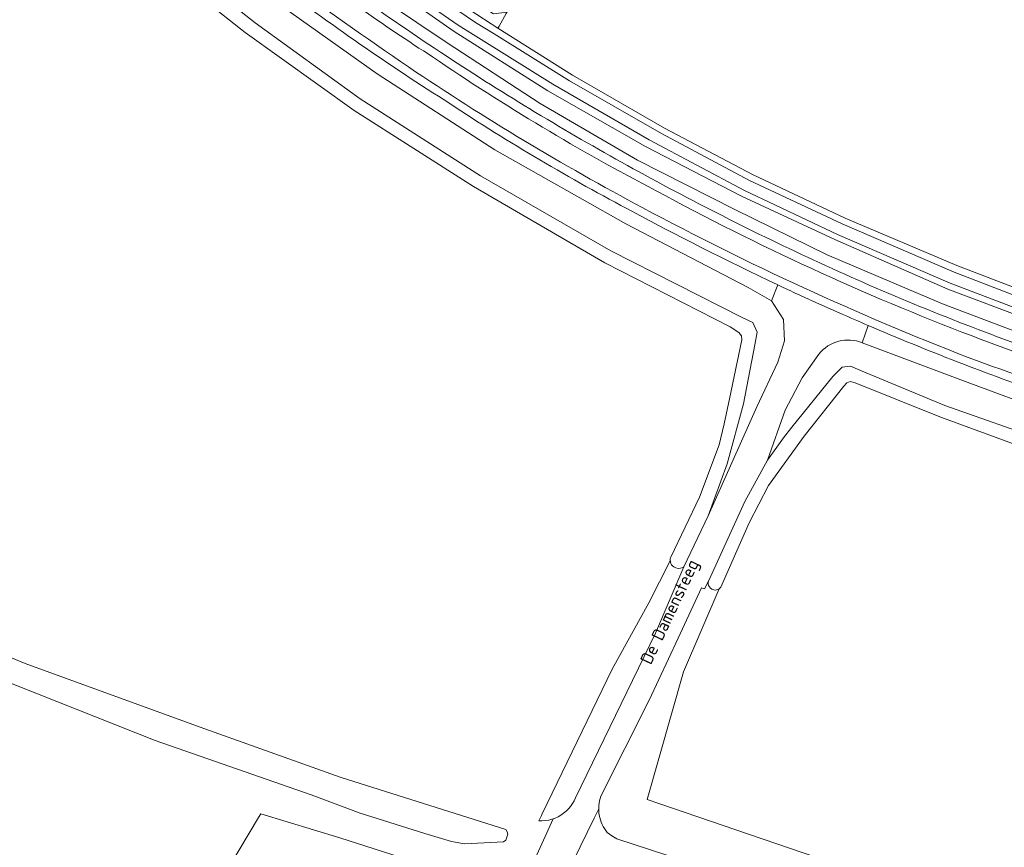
# Model space of a CAD drawing. Extents: x 184422 to 188298, y 343471 to 350189.
# Tile 181 of 256: x 186550 to 186693, y 347032 to 347152. Entities that reach past the tile are written whole.
import ezdxf
from ezdxf.enums import TextEntityAlignment as Align

# ---------------------------------------------------------------- set-up
doc = ezdxf.new("R2010")
doc.units = 0
for name, color, linetype, lineweight in [('B-WA-GR-BOUWLAND-GV', 252, 'Continuous', 13), ('B-WA-GR-BOUWLAND_AKKERBOUW-GV', 252, 'Continuous', 13), ('B-WA-GR-GRAS-GV', 252, 'Continuous', 13), ('B-WA-GR-GROENVOORZIENING-GV', 252, 'Continuous', 18), ('B-WA-GW-TALUD_KRUIN-G', 252, 'Continuous', 18), ('B-WA-OG-TERREIN_ERF-GV', 252, 'Continuous', 18), ('B-WA-OG-TOPOGRAFIE-T18', 252, 'Continuous', 18), ('B-WA-OG-WATER_GREPPEL-GV', 252, 'Continuous', 18), ('B-WA-OG-WEG-GV', 252, 'Continuous', 18), ('B-WA-VH-ONVERHARD-GV', 252, 'Continuous', 18), ('B-WA-VH-VERHARDING_ASFALT-GV', 252, 'Continuous', 18), ('B-WA-VH-VERHARDING_FUNDERING_ZAND-GV', 252, 'Continuous', 18)]:
    doc.layers.add(name, color=color, linetype=linetype, lineweight=lineweight)
doc.styles.add('NLCS-ISO-M1000-T18', font='NLCS-ISO.ttf', dxfattribs={"height": 1.8})

msp = doc.modelspace()

# ---------------------------------------------------------------- linework, layer by layer
at = {"layer": 'B-WA-GR-BOUWLAND-GV', "flags": 128}
for points in [[(186644.25, 347074.316), (186648.392, 347083.027), (186651.289, 347090.619), (186651.986, 347093.634), (186652.746, 347097.252), (186654.548, 347105.83), (186654.493, 347106.432), (186654.115, 347106.909), (186652.854, 347107.717), (186634.677, 347116.979), (186615.65, 347128.081), (186598.301, 347139.075), (186582.5, 347150.395), (186466.041, 347242.132), (186449.762, 347254.959), (186434.568, 347267.42), (186410.15, 347288.726), (186402.667, 347295.643)], [(186644.25, 347074.316), (186648.392, 347083.027), (186651.289, 347090.619), (186651.986, 347093.634), (186652.746, 347097.252), (186654.548, 347105.83), (186654.493, 347106.432), (186654.115, 347106.909), (186652.854, 347107.717), (186634.677, 347116.979), (186615.65, 347128.081), (186598.301, 347139.075), (186582.5, 347150.395), (186466.041, 347242.132), (186449.762, 347254.959), (186434.568, 347267.42), (186410.15, 347288.726), (186402.667, 347295.643)], [(186644.25, 347074.316), (186648.392, 347083.027), (186651.289, 347090.619), (186651.986, 347093.634), (186652.746, 347097.252), (186654.548, 347105.83), (186654.493, 347106.432), (186654.115, 347106.909), (186652.854, 347107.717), (186634.677, 347116.979), (186615.65, 347128.081), (186598.301, 347139.075), (186582.5, 347150.395), (186466.041, 347242.132), (186449.762, 347254.959), (186434.568, 347267.42), (186410.15, 347288.726), (186402.667, 347295.643)], [(186622.232, 347025.447), (186627.201, 347036.34), (186627.007, 347036.272), (186626.54, 347036.155), (186626.065, 347036.08), (186625.584, 347036.049), (186625.118, 347036.061), (186625.477, 347036.802), (186625.598, 347037.053), (186635.754, 347058.056), (186641.086, 347067.663), (186644.174, 347073.786)], [(186622.232, 347025.447), (186627.201, 347036.34), (186627.007, 347036.272), (186626.54, 347036.155), (186626.065, 347036.08), (186625.584, 347036.049), (186625.118, 347036.061), (186625.477, 347036.802), (186625.598, 347037.053), (186635.754, 347058.056), (186641.086, 347067.663), (186644.174, 347073.786)], [(186622.232, 347025.447), (186627.201, 347036.34), (186627.007, 347036.272), (186626.54, 347036.155), (186626.065, 347036.08), (186625.584, 347036.049), (186625.118, 347036.061), (186625.477, 347036.802), (186625.598, 347037.053), (186635.754, 347058.056), (186641.086, 347067.663), (186644.174, 347073.786)], [(186527.036, 347068.593), (186550.599, 347058.896), (186575.965, 347049.643), (186596.275, 347042.37), (186620.311, 347034.772), (186620.488, 347034.447), (186620.607, 347034.122), (186620.311, 347033.264), (186619.956, 347032.998), (186619.069, 347032.939), (186614.339, 347032.703), (186612.417, 347033.057), (186608.544, 347034.21), (186599.202, 347037.137), (186592.077, 347039.798), (186569.431, 347047.692), (186537.827, 347060.227)], [(186527.036, 347068.593), (186550.599, 347058.896), (186575.965, 347049.643), (186596.275, 347042.37), (186620.311, 347034.772), (186620.488, 347034.447), (186620.607, 347034.122), (186620.311, 347033.264), (186619.956, 347032.998), (186619.069, 347032.939), (186614.339, 347032.703), (186612.417, 347033.057), (186608.544, 347034.21), (186599.202, 347037.137), (186592.077, 347039.798), (186569.431, 347047.692), (186537.827, 347060.227)], [(186527.036, 347068.593), (186550.599, 347058.896), (186575.965, 347049.643), (186596.275, 347042.37), (186620.311, 347034.772), (186620.488, 347034.447), (186620.607, 347034.122), (186620.311, 347033.264), (186619.956, 347032.998), (186619.069, 347032.939), (186614.339, 347032.703), (186612.417, 347033.057), (186608.544, 347034.21), (186599.202, 347037.137), (186592.077, 347039.798), (186569.431, 347047.692), (186537.827, 347060.227)], [(186552.323, 346982.645), (186584.443, 347036.537), (186584.753, 347037.057), (186596.214, 347033.601), (186609.957, 347029.203)], [(186552.323, 346982.645), (186584.443, 347036.537), (186584.753, 347037.057), (186596.214, 347033.601), (186609.957, 347029.203)], [(186552.323, 346982.645), (186584.443, 347036.537), (186584.753, 347037.057), (186596.214, 347033.601), (186609.957, 347029.203)]]:
    msp.add_lwpolyline(points, dxfattribs=at)
at = {"layer": 'B-WA-GR-BOUWLAND-GV'}
msp.add_lwpolyline([(186644.174, 347073.786, -0.1130476), (186644.25, 347074.316)], format="xyb", dxfattribs=at)
msp.add_lwpolyline([(186644.174, 347073.786, -0.1130476), (186644.25, 347074.316)], format="xyb", dxfattribs=at)
msp.add_lwpolyline([(186644.174, 347073.786, -0.1130476), (186644.25, 347074.316)], format="xyb", dxfattribs=at)
at = {"layer": 'B-WA-GR-BOUWLAND_AKKERBOUW-GV', "flags": 128}
for points in [[(186698.158, 347089.169), (186683.289, 347094.634), (186671.003, 347099.591), (186670.267, 347099.78), (186669.773, 347099.613), (186669.332, 347099.129), (186663.597, 347091.831), (186658.427, 347084.705), (186655.604, 347079.27), (186651.515, 347069.961)], [(186698.158, 347089.169), (186683.289, 347094.634), (186671.003, 347099.591), (186670.267, 347099.78), (186669.773, 347099.613), (186669.332, 347099.129), (186663.597, 347091.831), (186658.427, 347084.705), (186655.604, 347079.27), (186651.515, 347069.961)], [(186698.158, 347089.169), (186683.289, 347094.634), (186671.003, 347099.591), (186670.267, 347099.78), (186669.773, 347099.613), (186669.332, 347099.129), (186663.597, 347091.831), (186658.427, 347084.705), (186655.604, 347079.27), (186651.515, 347069.961)], [(186651.287, 347069.728), (186646.107, 347057.649), (186640.83, 347039.148)], [(186651.287, 347069.728), (186646.107, 347057.649), (186640.83, 347039.148)], [(186651.287, 347069.728), (186646.107, 347057.649), (186640.83, 347039.148)], [(186640.83, 347039.148), (186653.703, 347034.749), (186692.606, 347021.455), (186720.576, 347011.898)], [(186640.83, 347039.148), (186653.703, 347034.749), (186692.606, 347021.455), (186720.576, 347011.898)], [(186640.83, 347039.148), (186653.703, 347034.749), (186692.606, 347021.455), (186720.576, 347011.898)]]:
    msp.add_lwpolyline(points, dxfattribs=at)
at = {"layer": 'B-WA-GR-BOUWLAND_AKKERBOUW-GV'}
msp.add_lwpolyline([(186651.515, 347069.961, -0.0846124), (186651.287, 347069.728)], format="xyb", dxfattribs=at)
msp.add_lwpolyline([(186651.515, 347069.961, -0.0846124), (186651.287, 347069.728)], format="xyb", dxfattribs=at)
msp.add_lwpolyline([(186651.515, 347069.961, -0.0846124), (186651.287, 347069.728)], format="xyb", dxfattribs=at)
at = {"layer": 'B-WA-GR-GRAS-GV', "flags": 128}
for points in [[(186467.193, 347243.568), (186583.967, 347151.832), (186599.162, 347140.793), (186616.648, 347129.642), (186635.551, 347118.756), (186654.598, 347109.079), (186656.163, 347108.325), (186656.777, 347106.959), (186656.438, 347105.12), (186654.813, 347096.551), (186652.411, 347087.815), (186649.67, 347080.301), (186656.71, 347096.116), (186659.773, 347102.597), (186660.753, 347105.7), (186660.581, 347108.754), (186658.875, 347111.482), (186655.479, 347113.425), (186637.717, 347122.657), (186618.706, 347133.401), (186601.651, 347144.395), (186586.192, 347155.425)], [(186467.193, 347243.568), (186583.967, 347151.832), (186599.162, 347140.793), (186616.648, 347129.642), (186635.551, 347118.756), (186654.598, 347109.079), (186656.163, 347108.325), (186656.777, 347106.959), (186656.438, 347105.12), (186654.813, 347096.551), (186652.411, 347087.815), (186649.67, 347080.301), (186656.71, 347096.116), (186659.773, 347102.597), (186660.753, 347105.7), (186660.581, 347108.754), (186658.875, 347111.482), (186655.479, 347113.425), (186637.717, 347122.657), (186618.706, 347133.401), (186601.651, 347144.395), (186586.192, 347155.425)], [(186467.193, 347243.568), (186583.967, 347151.832), (186599.162, 347140.793), (186616.648, 347129.642), (186635.551, 347118.756), (186654.598, 347109.079), (186656.163, 347108.325), (186656.777, 347106.959), (186656.438, 347105.12), (186654.813, 347096.551), (186652.411, 347087.815), (186649.67, 347080.301), (186656.71, 347096.116), (186659.773, 347102.597), (186660.753, 347105.7), (186660.581, 347108.754), (186658.875, 347111.482), (186655.479, 347113.425), (186637.717, 347122.657), (186618.706, 347133.401), (186601.651, 347144.395), (186586.192, 347155.425)], [(186620.379, 347153.165), (186619.334, 347151.318), (186619.167, 347151.052), (186619.164, 347151.048), (186629.971, 347144.205), (186643.316, 347136.551), (186656.1, 347129.791), (186669.528, 347123.473), (186685.772, 347116.615), (186701.248, 347110.651)], [(186620.379, 347153.165), (186619.334, 347151.318), (186619.167, 347151.052), (186619.164, 347151.048), (186629.971, 347144.205), (186643.316, 347136.551), (186656.1, 347129.791), (186669.528, 347123.473), (186685.772, 347116.615), (186701.248, 347110.651)], [(186620.379, 347153.165), (186619.334, 347151.318), (186619.167, 347151.052), (186619.164, 347151.048), (186629.971, 347144.205), (186643.316, 347136.551), (186656.1, 347129.791), (186669.528, 347123.473), (186685.772, 347116.615), (186701.248, 347110.651)], [(186700.389, 347094.796), (186685.558, 347100.32), (186672.027, 347105.397)], [(186700.389, 347094.796), (186685.558, 347100.32), (186672.027, 347105.397)], [(186700.389, 347094.796), (186685.558, 347100.32), (186672.027, 347105.397)], [(186665.73, 347103.768), (186663.297, 347100.31), (186660.823, 347095.643), (186658.29, 347088.368), (186660.623, 347091.594), (186661.787, 347093.144), (186667.737, 347100.531), (186669.128, 347101.871), (186670.316, 347102.025), (186672.034, 347101.304), (186683.991, 347096.283), (186698.86, 347091.083)], [(186665.73, 347103.768), (186663.297, 347100.31), (186660.823, 347095.643), (186658.29, 347088.368), (186660.623, 347091.594), (186661.787, 347093.144), (186667.737, 347100.531), (186669.128, 347101.871), (186670.316, 347102.025), (186672.034, 347101.304), (186683.991, 347096.283), (186698.86, 347091.083)], [(186665.73, 347103.768), (186663.297, 347100.31), (186660.823, 347095.643), (186658.29, 347088.368), (186660.623, 347091.594), (186661.787, 347093.144), (186667.737, 347100.531), (186669.128, 347101.871), (186670.316, 347102.025), (186672.034, 347101.304), (186683.991, 347096.283), (186698.86, 347091.083)], [(186649.746, 347070.919), (186649.146, 347069.685), (186648.688, 347069.852), (186645.309, 347062.56), (186641.135, 347053.553), (186641.13, 347053.543), (186641.129, 347053.542), (186634.088, 347039.624), (186633.989, 347039.303), (186633.909, 347038.972), (186633.849, 347038.633), (186633.81, 347038.288), (186633.793, 347037.937), (186633.795, 347037.782)], [(186649.746, 347070.919), (186649.146, 347069.685), (186648.688, 347069.852), (186645.309, 347062.56), (186641.135, 347053.553), (186641.13, 347053.543), (186641.129, 347053.542), (186634.088, 347039.624), (186633.989, 347039.303), (186633.909, 347038.972), (186633.849, 347038.633), (186633.81, 347038.288), (186633.793, 347037.937), (186633.795, 347037.782)], [(186649.746, 347070.919), (186649.146, 347069.685), (186648.688, 347069.852), (186645.309, 347062.56), (186641.135, 347053.553), (186641.13, 347053.543), (186641.129, 347053.542), (186634.088, 347039.624), (186633.989, 347039.303), (186633.909, 347038.972), (186633.849, 347038.633), (186633.81, 347038.288), (186633.793, 347037.937), (186633.795, 347037.782)], [(186720.576, 347011.898), (186692.606, 347021.455), (186653.703, 347034.749), (186640.83, 347039.148), (186646.107, 347057.649), (186651.287, 347069.728)], [(186720.576, 347011.898), (186692.606, 347021.455), (186653.703, 347034.749), (186640.83, 347039.148), (186646.107, 347057.649), (186651.287, 347069.728)], [(186720.576, 347011.898), (186692.606, 347021.455), (186653.703, 347034.749), (186640.83, 347039.148), (186646.107, 347057.649), (186651.287, 347069.728)], [(186633.795, 347037.782), (186633.798, 347037.584), (186633.826, 347037.231), (186633.877, 347036.88), (186633.951, 347036.532), (186634.047, 347036.191), (186634.164, 347035.858), (186634.302, 347035.536), (186634.458, 347035.225), (186634.632, 347034.928), (186634.821, 347034.645), (186635.025, 347034.379), (186635.714, 347033.886), (186636.443, 347033.454), (186660.246, 347025.67), (186661.98, 347025.071), (186663.714, 347024.473), (186675.067, 347020.589), (186686.437, 347016.757), (186697.825, 347012.975)], [(186633.795, 347037.782), (186633.798, 347037.584), (186633.826, 347037.231), (186633.877, 347036.88), (186633.951, 347036.532), (186634.047, 347036.191), (186634.164, 347035.858), (186634.302, 347035.536), (186634.458, 347035.225), (186634.632, 347034.928), (186634.821, 347034.645), (186635.025, 347034.379), (186635.714, 347033.886), (186636.443, 347033.454), (186660.246, 347025.67), (186661.98, 347025.071), (186663.714, 347024.473), (186675.067, 347020.589), (186686.437, 347016.757), (186697.825, 347012.975)], [(186633.795, 347037.782), (186633.798, 347037.584), (186633.826, 347037.231), (186633.877, 347036.88), (186633.951, 347036.532), (186634.047, 347036.191), (186634.164, 347035.858), (186634.302, 347035.536), (186634.458, 347035.225), (186634.632, 347034.928), (186634.821, 347034.645), (186635.025, 347034.379), (186635.714, 347033.886), (186636.443, 347033.454), (186660.246, 347025.67), (186661.98, 347025.071), (186663.714, 347024.473), (186675.067, 347020.589), (186686.437, 347016.757), (186697.825, 347012.975)]]:
    msp.add_lwpolyline(points, dxfattribs=at)
at = {"layer": 'B-WA-GR-GRAS-GV'}
for points in [[(186672.027, 347105.397, 0.3305001), (186665.73, 347103.768)], [(186672.027, 347105.397, 0.3305001), (186665.73, 347103.768)], [(186672.027, 347105.397, 0.3305001), (186665.73, 347103.768)], [(186649.679, 347070.437, -0.1223497), (186649.746, 347070.919)], [(186649.679, 347070.437, -0.1223497), (186649.746, 347070.919)], [(186649.679, 347070.437, -0.1223497), (186649.746, 347070.919)], [(186650.204, 347069.653, -0.2466211), (186649.679, 347070.437)], [(186650.204, 347069.653, -0.2466211), (186649.679, 347070.437)], [(186650.204, 347069.653, -0.2466211), (186649.679, 347070.437)], [(186651.287, 347069.728, -0.290807), (186650.204, 347069.653)], [(186651.287, 347069.728, -0.290807), (186650.204, 347069.653)], [(186651.287, 347069.728, -0.290807), (186650.204, 347069.653)]]:
    msp.add_lwpolyline(points, format="xyb", dxfattribs=at)
at = {"layer": 'B-WA-GR-GROENVOORZIENING-GV', "flags": 128}
msp.add_lwpolyline([(186620.379, 347153.165), (186620.493, 347153.366), (186618.506, 347153.132), (186616.517, 347154.404), (186616.152, 347155.526), (186615.158, 347153.648), (186619.167, 347151.052), (186619.334, 347151.318)], close=True, dxfattribs=at)
msp.add_lwpolyline([(186620.379, 347153.165), (186620.493, 347153.366), (186618.506, 347153.132), (186616.517, 347154.404), (186616.152, 347155.526), (186615.158, 347153.648), (186619.167, 347151.052), (186619.334, 347151.318)], close=True, dxfattribs=at)
msp.add_lwpolyline([(186620.379, 347153.165), (186620.493, 347153.366), (186618.506, 347153.132), (186616.517, 347154.404), (186616.152, 347155.526), (186615.158, 347153.648), (186619.167, 347151.052), (186619.334, 347151.318)], close=True, dxfattribs=at)
for points in [[(186537.827, 347060.227), (186569.431, 347047.692), (186592.077, 347039.798), (186599.202, 347037.137), (186608.544, 347034.21), (186612.417, 347033.057), (186614.339, 347032.703), (186619.069, 347032.939), (186619.956, 347032.998), (186620.311, 347033.264), (186620.607, 347034.122), (186620.488, 347034.447), (186620.311, 347034.772), (186596.275, 347042.37), (186575.965, 347049.643), (186550.599, 347058.896), (186527.036, 347068.593)], [(186537.827, 347060.227), (186569.431, 347047.692), (186592.077, 347039.798), (186599.202, 347037.137), (186608.544, 347034.21), (186612.417, 347033.057), (186614.339, 347032.703), (186619.069, 347032.939), (186619.956, 347032.998), (186620.311, 347033.264), (186620.607, 347034.122), (186620.488, 347034.447), (186620.311, 347034.772), (186596.275, 347042.37), (186575.965, 347049.643), (186550.599, 347058.896), (186527.036, 347068.593)], [(186537.827, 347060.227), (186569.431, 347047.692), (186592.077, 347039.798), (186599.202, 347037.137), (186608.544, 347034.21), (186612.417, 347033.057), (186614.339, 347032.703), (186619.069, 347032.939), (186619.956, 347032.998), (186620.311, 347033.264), (186620.607, 347034.122), (186620.488, 347034.447), (186620.311, 347034.772), (186596.275, 347042.37), (186575.965, 347049.643), (186550.599, 347058.896), (186527.036, 347068.593)], [(186660.246, 347025.67), (186636.443, 347033.454), (186635.714, 347033.886), (186635.025, 347034.379), (186634.821, 347034.645), (186634.632, 347034.928), (186634.458, 347035.225), (186634.302, 347035.536), (186634.164, 347035.858), (186634.047, 347036.191), (186633.951, 347036.532), (186633.877, 347036.88), (186633.826, 347037.231), (186633.798, 347037.584), (186633.795, 347037.782), (186633.142, 347036.438), (186631.111, 347032.261), (186627.422, 347024.674)], [(186660.246, 347025.67), (186636.443, 347033.454), (186635.714, 347033.886), (186635.025, 347034.379), (186634.821, 347034.645), (186634.632, 347034.928), (186634.458, 347035.225), (186634.302, 347035.536), (186634.164, 347035.858), (186634.047, 347036.191), (186633.951, 347036.532), (186633.877, 347036.88), (186633.826, 347037.231), (186633.798, 347037.584), (186633.795, 347037.782), (186633.142, 347036.438), (186631.111, 347032.261), (186627.422, 347024.674)], [(186660.246, 347025.67), (186636.443, 347033.454), (186635.714, 347033.886), (186635.025, 347034.379), (186634.821, 347034.645), (186634.632, 347034.928), (186634.458, 347035.225), (186634.302, 347035.536), (186634.164, 347035.858), (186634.047, 347036.191), (186633.951, 347036.532), (186633.877, 347036.88), (186633.826, 347037.231), (186633.798, 347037.584), (186633.795, 347037.782), (186633.142, 347036.438), (186631.111, 347032.261), (186627.422, 347024.674)]]:
    msp.add_lwpolyline(points, dxfattribs=at)
at = {"layer": 'B-WA-GW-TALUD_KRUIN-G', "flags": 128}
for points in [[(186369.06, 347346.2), (186416.428, 347304.414), (186428.096, 347293.931), (186439.922, 347283.488), (186451.33, 347273.664), (186463.629, 347263.907), (186575.529, 347175.602), (186586.744, 347166.694), (186598.763, 347157.706), (186611.798, 347148.918), (186625.277, 347140.115), (186639.427, 347131.904), (186653.53, 347124.744), (186666.934, 347118.151), (186683.646, 347111.04), (186699.255, 347105.171)], [(186369.06, 347346.2), (186416.428, 347304.414), (186428.096, 347293.931), (186439.922, 347283.488), (186451.33, 347273.664), (186463.629, 347263.907), (186575.529, 347175.602), (186586.744, 347166.694), (186598.763, 347157.706), (186611.798, 347148.918), (186625.277, 347140.115), (186639.427, 347131.904), (186653.53, 347124.744), (186666.934, 347118.151), (186683.646, 347111.04), (186699.255, 347105.171)], [(186369.06, 347346.2), (186416.428, 347304.414), (186428.096, 347293.931), (186439.922, 347283.488), (186451.33, 347273.664), (186463.629, 347263.907), (186575.529, 347175.602), (186586.744, 347166.694), (186598.763, 347157.706), (186611.798, 347148.918), (186625.277, 347140.115), (186639.427, 347131.904), (186653.53, 347124.744), (186666.934, 347118.151), (186683.646, 347111.04), (186699.255, 347105.171)], [(186658.875, 347111.482), (186655.479, 347113.425), (186637.717, 347122.657), (186618.706, 347133.401), (186601.651, 347144.395), (186586.192, 347155.425), (186469.84, 347247.2), (186453.632, 347259.832), (186438.599, 347272.066), (186419.415, 347288.574), (186411.205, 347296.059), (186399.62, 347306.036)], [(186658.875, 347111.482), (186655.479, 347113.425), (186637.717, 347122.657), (186618.706, 347133.401), (186601.651, 347144.395), (186586.192, 347155.425), (186469.84, 347247.2), (186453.632, 347259.832), (186438.599, 347272.066), (186419.415, 347288.574), (186411.205, 347296.059), (186399.62, 347306.036)], [(186658.875, 347111.482), (186655.479, 347113.425), (186637.717, 347122.657), (186618.706, 347133.401), (186601.651, 347144.395), (186586.192, 347155.425), (186469.84, 347247.2), (186453.632, 347259.832), (186438.599, 347272.066), (186419.415, 347288.574), (186411.205, 347296.059), (186399.62, 347306.036)], [(186959.215, 347048.627), (186948.814, 347051.203), (186945.414, 347053.814), (186941.949, 347055.2), (186936.441, 347056.403), (186919.617, 347059.976), (186904.137, 347062.445), (186886.641, 347064.593), (186781.407, 347076.116), (186763.016, 347078.667), (186747.179, 347081.753), (186731.057, 347085.766), (186714.693, 347090.284), (186700.389, 347094.796), (186685.558, 347100.32), (186672.027, 347105.397)], [(186959.215, 347048.627), (186948.814, 347051.203), (186945.414, 347053.814), (186941.949, 347055.2), (186936.441, 347056.403), (186919.617, 347059.976), (186904.137, 347062.445), (186886.641, 347064.593), (186781.407, 347076.116), (186763.016, 347078.667), (186747.179, 347081.753), (186731.057, 347085.766), (186714.693, 347090.284), (186700.389, 347094.796), (186685.558, 347100.32), (186672.027, 347105.397)], [(186959.215, 347048.627), (186948.814, 347051.203), (186945.414, 347053.814), (186941.949, 347055.2), (186936.441, 347056.403), (186919.617, 347059.976), (186904.137, 347062.445), (186886.641, 347064.593), (186781.407, 347076.116), (186763.016, 347078.667), (186747.179, 347081.753), (186731.057, 347085.766), (186714.693, 347090.284), (186700.389, 347094.796), (186685.558, 347100.32), (186672.027, 347105.397)]]:
    msp.add_lwpolyline(points, dxfattribs=at)
at = {"layer": 'B-WA-OG-TERREIN_ERF-GV', "flags": 128}
msp.add_lwpolyline([(186609.957, 347029.203), (186596.214, 347033.601), (186584.753, 347037.057), (186584.443, 347036.537), (186552.323, 346982.645)], dxfattribs=at)
msp.add_lwpolyline([(186609.957, 347029.203), (186596.214, 347033.601), (186584.753, 347037.057), (186584.443, 347036.537), (186552.323, 346982.645)], dxfattribs=at)
msp.add_lwpolyline([(186609.957, 347029.203), (186596.214, 347033.601), (186584.753, 347037.057), (186584.443, 347036.537), (186552.323, 346982.645)], dxfattribs=at)
at = {"layer": 'B-WA-OG-WATER_GREPPEL-GV', "flags": 128}
for points in [[(186646.149, 347072.916), (186649.67, 347080.301), (186652.411, 347087.815), (186654.813, 347096.551), (186656.438, 347105.12), (186656.777, 347106.959), (186656.163, 347108.325), (186654.598, 347109.079), (186635.551, 347118.756), (186616.648, 347129.642), (186599.162, 347140.793), (186583.967, 347151.832), (186467.193, 347243.568), (186450.973, 347256.383), (186435.851, 347268.91)], [(186646.149, 347072.916), (186649.67, 347080.301), (186652.411, 347087.815), (186654.813, 347096.551), (186656.438, 347105.12), (186656.777, 347106.959), (186656.163, 347108.325), (186654.598, 347109.079), (186635.551, 347118.756), (186616.648, 347129.642), (186599.162, 347140.793), (186583.967, 347151.832), (186467.193, 347243.568), (186450.973, 347256.383), (186435.851, 347268.91)], [(186646.149, 347072.916), (186649.67, 347080.301), (186652.411, 347087.815), (186654.813, 347096.551), (186656.438, 347105.12), (186656.777, 347106.959), (186656.163, 347108.325), (186654.598, 347109.079), (186635.551, 347118.756), (186616.648, 347129.642), (186599.162, 347140.793), (186583.967, 347151.832), (186467.193, 347243.568), (186450.973, 347256.383), (186435.851, 347268.91)], [(186434.568, 347267.42), (186449.762, 347254.959), (186466.041, 347242.132), (186582.5, 347150.395), (186598.301, 347139.075), (186615.65, 347128.081), (186634.677, 347116.979), (186652.854, 347107.717), (186654.115, 347106.909), (186654.493, 347106.432), (186654.548, 347105.83), (186652.746, 347097.252), (186651.986, 347093.634), (186651.289, 347090.619), (186648.392, 347083.027), (186644.25, 347074.316)], [(186434.568, 347267.42), (186449.762, 347254.959), (186466.041, 347242.132), (186582.5, 347150.395), (186598.301, 347139.075), (186615.65, 347128.081), (186634.677, 347116.979), (186652.854, 347107.717), (186654.115, 347106.909), (186654.493, 347106.432), (186654.548, 347105.83), (186652.746, 347097.252), (186651.986, 347093.634), (186651.289, 347090.619), (186648.392, 347083.027), (186644.25, 347074.316)], [(186434.568, 347267.42), (186449.762, 347254.959), (186466.041, 347242.132), (186582.5, 347150.395), (186598.301, 347139.075), (186615.65, 347128.081), (186634.677, 347116.979), (186652.854, 347107.717), (186654.115, 347106.909), (186654.493, 347106.432), (186654.548, 347105.83), (186652.746, 347097.252), (186651.986, 347093.634), (186651.289, 347090.619), (186648.392, 347083.027), (186644.25, 347074.316)], [(186698.86, 347091.083), (186683.991, 347096.283), (186672.034, 347101.304), (186670.316, 347102.025), (186669.128, 347101.871), (186667.737, 347100.531), (186661.787, 347093.144), (186660.623, 347091.594), (186658.29, 347088.368), (186655.001, 347082.361), (186649.746, 347070.919)], [(186698.86, 347091.083), (186683.991, 347096.283), (186672.034, 347101.304), (186670.316, 347102.025), (186669.128, 347101.871), (186667.737, 347100.531), (186661.787, 347093.144), (186660.623, 347091.594), (186658.29, 347088.368), (186655.001, 347082.361), (186649.746, 347070.919)], [(186698.86, 347091.083), (186683.991, 347096.283), (186672.034, 347101.304), (186670.316, 347102.025), (186669.128, 347101.871), (186667.737, 347100.531), (186661.787, 347093.144), (186660.623, 347091.594), (186658.29, 347088.368), (186655.001, 347082.361), (186649.746, 347070.919)], [(186651.515, 347069.961), (186655.604, 347079.27), (186658.427, 347084.705), (186663.597, 347091.831), (186669.332, 347099.129), (186669.773, 347099.613), (186670.267, 347099.78), (186671.003, 347099.591), (186683.289, 347094.634), (186698.158, 347089.169)], [(186651.515, 347069.961), (186655.604, 347079.27), (186658.427, 347084.705), (186663.597, 347091.831), (186669.332, 347099.129), (186669.773, 347099.613), (186670.267, 347099.78), (186671.003, 347099.591), (186683.289, 347094.634), (186698.158, 347089.169)], [(186651.515, 347069.961), (186655.604, 347079.27), (186658.427, 347084.705), (186663.597, 347091.831), (186669.332, 347099.129), (186669.773, 347099.613), (186670.267, 347099.78), (186671.003, 347099.591), (186683.289, 347094.634), (186698.158, 347089.169)]]:
    msp.add_lwpolyline(points, dxfattribs=at)
at = {"layer": 'B-WA-OG-WATER_GREPPEL-GV'}
for points in [[(186644.25, 347074.316, 0.1130476), (186644.174, 347073.786)], [(186644.25, 347074.316, 0.1130476), (186644.174, 347073.786)], [(186644.25, 347074.316, 0.1130476), (186644.174, 347073.786)], [(186644.174, 347073.786, 0.0401084), (186644.201, 347073.608)], [(186644.174, 347073.786, 0.0401084), (186644.201, 347073.608)], [(186644.174, 347073.786, 0.0401084), (186644.201, 347073.608)], [(186644.201, 347073.608, 0.1799667), (186644.668, 347072.895)], [(186644.201, 347073.608, 0.1799667), (186644.668, 347072.895)], [(186644.201, 347073.608, 0.1799667), (186644.668, 347072.895)], [(186644.668, 347072.895, 0.294287), (186645.993, 347072.813)], [(186644.668, 347072.895, 0.294287), (186645.993, 347072.813)], [(186644.668, 347072.895, 0.294287), (186645.993, 347072.813)], [(186645.993, 347072.813, 0.0430394), (186646.149, 347072.916)], [(186645.993, 347072.813, 0.0430394), (186646.149, 347072.916)], [(186645.993, 347072.813, 0.0430394), (186646.149, 347072.916)], [(186649.746, 347070.919, 0.1223497), (186649.679, 347070.437)], [(186649.746, 347070.919, 0.1223497), (186649.679, 347070.437)], [(186649.746, 347070.919, 0.1223497), (186649.679, 347070.437)], [(186649.679, 347070.437, 0.2466211), (186650.204, 347069.653)], [(186649.679, 347070.437, 0.2466211), (186650.204, 347069.653)], [(186649.679, 347070.437, 0.2466211), (186650.204, 347069.653)], [(186650.204, 347069.653, 0.290807), (186651.287, 347069.728)], [(186650.204, 347069.653, 0.290807), (186651.287, 347069.728)], [(186650.204, 347069.653, 0.290807), (186651.287, 347069.728)], [(186651.287, 347069.728, 0.0846124), (186651.515, 347069.961)], [(186651.287, 347069.728, 0.0846124), (186651.515, 347069.961)], [(186651.287, 347069.728, 0.0846124), (186651.515, 347069.961)]]:
    msp.add_lwpolyline(points, format="xyb", dxfattribs=at)
at = {"layer": 'B-WA-OG-WEG-GV', "flags": 128}
for points in [[(186700.42, 347108.092), (186684.782, 347114.035), (186668.45, 347121.091), (186654.951, 347127.489), (186641.127, 347134.833), (186627.137, 347142.923), (186613.403, 347151.5), (186600.583, 347160.359), (186588.756, 347169.271), (186577.344, 347178.19), (186465.5, 347266.342), (186453.406, 347276.037), (186441.903, 347285.696), (186430.129, 347296.013), (186418.211, 347306.49), (186374.969, 347344.095), (186370.169, 347348.637), (186366.027, 347353.063)], [(186700.42, 347108.092), (186684.782, 347114.035), (186668.45, 347121.091), (186654.951, 347127.489), (186641.127, 347134.833), (186627.137, 347142.923), (186613.403, 347151.5), (186600.583, 347160.359), (186588.756, 347169.271), (186577.344, 347178.19), (186465.5, 347266.342), (186453.406, 347276.037), (186441.903, 347285.696), (186430.129, 347296.013), (186418.211, 347306.49), (186374.969, 347344.095), (186370.169, 347348.637), (186366.027, 347353.063)], [(186700.42, 347108.092), (186684.782, 347114.035), (186668.45, 347121.091), (186654.951, 347127.489), (186641.127, 347134.833), (186627.137, 347142.923), (186613.403, 347151.5), (186600.583, 347160.359), (186588.756, 347169.271), (186577.344, 347178.19), (186465.5, 347266.342), (186453.406, 347276.037), (186441.903, 347285.696), (186430.129, 347296.013), (186418.211, 347306.49), (186374.969, 347344.095), (186370.169, 347348.637), (186366.027, 347353.063)], [(186701.248, 347110.651), (186685.772, 347116.615), (186669.528, 347123.473), (186656.1, 347129.791), (186643.316, 347136.551), (186629.971, 347144.205), (186619.164, 347151.048), (186619.167, 347151.052), (186615.158, 347153.648), (186603.499, 347161.494), (186590.833, 347170.943), (186481.066, 347257.296), (186468.916, 347266.884), (186456.659, 347276.526), (186444.088, 347287.105), (186396.819, 347328.465), (186394.247, 347330.516), (186390.89, 347333.537), (186389.709, 347334.6)], [(186701.248, 347110.651), (186685.772, 347116.615), (186669.528, 347123.473), (186656.1, 347129.791), (186643.316, 347136.551), (186629.971, 347144.205), (186619.164, 347151.048), (186619.167, 347151.052), (186615.158, 347153.648), (186603.499, 347161.494), (186590.833, 347170.943), (186481.066, 347257.296), (186468.916, 347266.884), (186456.659, 347276.526), (186444.088, 347287.105), (186396.819, 347328.465), (186394.247, 347330.516), (186390.89, 347333.537), (186389.709, 347334.6)], [(186701.248, 347110.651), (186685.772, 347116.615), (186669.528, 347123.473), (186656.1, 347129.791), (186643.316, 347136.551), (186629.971, 347144.205), (186619.164, 347151.048), (186619.167, 347151.052), (186615.158, 347153.648), (186603.499, 347161.494), (186590.833, 347170.943), (186481.066, 347257.296), (186468.916, 347266.884), (186456.659, 347276.526), (186444.088, 347287.105), (186396.819, 347328.465), (186394.247, 347330.516), (186390.89, 347333.537), (186389.709, 347334.6)], [(186390.198, 347333.037), (186393.654, 347329.986), (186396.312, 347327.856), (186443.498, 347286.476), (186456.103, 347275.896), (186468.294, 347266.185), (186480.55, 347256.566), (186590.227, 347170.185), (186602.936, 347160.706), (186614.57, 347152.806), (186615.923, 347151.887), (186618.632, 347150.198), (186629.542, 347143.398), (186642.879, 347135.773), (186655.683, 347128.938), (186669.122, 347122.639), (186685.376, 347115.628), (186700.926, 347109.672)], [(186390.198, 347333.037), (186393.654, 347329.986), (186396.312, 347327.856), (186443.498, 347286.476), (186456.103, 347275.896), (186468.294, 347266.185), (186480.55, 347256.566), (186590.227, 347170.185), (186602.936, 347160.706), (186614.57, 347152.806), (186615.923, 347151.887), (186618.632, 347150.198), (186629.542, 347143.398), (186642.879, 347135.773), (186655.683, 347128.938), (186669.122, 347122.639), (186685.376, 347115.628), (186700.926, 347109.672)], [(186390.198, 347333.037), (186393.654, 347329.986), (186396.312, 347327.856), (186443.498, 347286.476), (186456.103, 347275.896), (186468.294, 347266.185), (186480.55, 347256.566), (186590.227, 347170.185), (186602.936, 347160.706), (186614.57, 347152.806), (186615.923, 347151.887), (186618.632, 347150.198), (186629.542, 347143.398), (186642.879, 347135.773), (186655.683, 347128.938), (186669.122, 347122.639), (186685.376, 347115.628), (186700.926, 347109.672)], [(186399.62, 347306.036), (186411.205, 347296.059), (186419.415, 347288.574), (186438.599, 347272.066), (186453.632, 347259.832), (186469.84, 347247.2), (186586.192, 347155.425), (186601.651, 347144.395), (186618.706, 347133.401), (186637.717, 347122.657), (186655.479, 347113.425), (186658.875, 347111.482), (186659.8, 347113.786)], [(186399.62, 347306.036), (186411.205, 347296.059), (186419.415, 347288.574), (186438.599, 347272.066), (186453.632, 347259.832), (186469.84, 347247.2), (186586.192, 347155.425), (186601.651, 347144.395), (186618.706, 347133.401), (186637.717, 347122.657), (186655.479, 347113.425), (186658.875, 347111.482), (186659.8, 347113.786)], [(186399.62, 347306.036), (186411.205, 347296.059), (186419.415, 347288.574), (186438.599, 347272.066), (186453.632, 347259.832), (186469.84, 347247.2), (186586.192, 347155.425), (186601.651, 347144.395), (186618.706, 347133.401), (186637.717, 347122.657), (186655.479, 347113.425), (186658.875, 347111.482), (186659.8, 347113.786)], [(186700.099, 347107.269), (186684.426, 347113.16), (186668.05, 347120.361), (186654.513, 347126.658), (186640.588, 347133.892), (186626.421, 347141.972), (186612.844, 347150.58), (186600.062, 347159.519), (186587.915, 347168.321), (186576.702, 347177.373), (186464.877, 347265.605), (186452.662, 347275.208), (186441.294, 347285.042), (186429.484, 347295.381)], [(186429.484, 347295.381), (186441.294, 347285.042), (186452.662, 347275.208), (186464.877, 347265.605), (186576.702, 347177.373), (186587.915, 347168.321), (186600.062, 347159.519), (186612.844, 347150.58), (186626.421, 347141.972), (186640.588, 347133.892), (186654.513, 347126.658), (186668.05, 347120.361), (186684.426, 347113.16), (186700.099, 347107.269)], [(186700.099, 347107.269), (186684.426, 347113.16), (186668.05, 347120.361), (186654.513, 347126.658), (186640.588, 347133.892), (186626.421, 347141.972), (186612.844, 347150.58), (186600.062, 347159.519), (186587.915, 347168.321), (186576.702, 347177.373), (186464.877, 347265.605), (186452.662, 347275.208), (186441.294, 347285.042), (186429.484, 347295.381)], [(186429.484, 347295.381), (186441.294, 347285.042), (186452.662, 347275.208), (186464.877, 347265.605), (186576.702, 347177.373), (186587.915, 347168.321), (186600.062, 347159.519), (186612.844, 347150.58), (186626.421, 347141.972), (186640.588, 347133.892), (186654.513, 347126.658), (186668.05, 347120.361), (186684.426, 347113.16), (186700.099, 347107.269)], [(186700.099, 347107.269), (186684.426, 347113.16), (186668.05, 347120.361), (186654.513, 347126.658), (186640.588, 347133.892), (186626.421, 347141.972), (186612.844, 347150.58), (186600.062, 347159.519), (186587.915, 347168.321), (186576.702, 347177.373), (186464.877, 347265.605), (186452.662, 347275.208), (186441.294, 347285.042), (186429.484, 347295.381)], [(186429.484, 347295.381), (186441.294, 347285.042), (186452.662, 347275.208), (186464.877, 347265.605), (186576.702, 347177.373), (186587.915, 347168.321), (186600.062, 347159.519), (186612.844, 347150.58), (186626.421, 347141.972), (186640.588, 347133.892), (186654.513, 347126.658), (186668.05, 347120.361), (186684.426, 347113.16), (186700.099, 347107.269)], [(186428.096, 347293.931), (186439.922, 347283.488), (186451.33, 347273.664), (186463.629, 347263.907), (186575.529, 347175.602), (186586.744, 347166.694), (186598.763, 347157.706), (186611.798, 347148.918), (186625.277, 347140.115), (186639.427, 347131.904), (186653.53, 347124.744), (186666.934, 347118.151), (186683.646, 347111.04), (186699.255, 347105.171)], [(186699.255, 347105.171), (186683.646, 347111.04), (186666.934, 347118.151), (186653.53, 347124.744), (186639.427, 347131.904), (186625.277, 347140.115), (186611.798, 347148.918), (186598.763, 347157.706), (186586.744, 347166.694), (186575.529, 347175.602), (186463.629, 347263.907), (186451.33, 347273.664), (186439.922, 347283.488), (186428.096, 347293.931)], [(186428.096, 347293.931), (186439.922, 347283.488), (186451.33, 347273.664), (186463.629, 347263.907), (186575.529, 347175.602), (186586.744, 347166.694), (186598.763, 347157.706), (186611.798, 347148.918), (186625.277, 347140.115), (186639.427, 347131.904), (186653.53, 347124.744), (186666.934, 347118.151), (186683.646, 347111.04), (186699.255, 347105.171)], [(186699.255, 347105.171), (186683.646, 347111.04), (186666.934, 347118.151), (186653.53, 347124.744), (186639.427, 347131.904), (186625.277, 347140.115), (186611.798, 347148.918), (186598.763, 347157.706), (186586.744, 347166.694), (186575.529, 347175.602), (186463.629, 347263.907), (186451.33, 347273.664), (186439.922, 347283.488), (186428.096, 347293.931)], [(186428.096, 347293.931), (186439.922, 347283.488), (186451.33, 347273.664), (186463.629, 347263.907), (186575.529, 347175.602), (186586.744, 347166.694), (186598.763, 347157.706), (186611.798, 347148.918), (186625.277, 347140.115), (186639.427, 347131.904), (186653.53, 347124.744), (186666.934, 347118.151), (186683.646, 347111.04), (186699.255, 347105.171)], [(186699.255, 347105.171), (186683.646, 347111.04), (186666.934, 347118.151), (186653.53, 347124.744), (186639.427, 347131.904), (186625.277, 347140.115), (186611.798, 347148.918), (186598.763, 347157.706), (186586.744, 347166.694), (186575.529, 347175.602), (186463.629, 347263.907), (186451.33, 347273.664), (186439.922, 347283.488), (186428.096, 347293.931)], [(186672.882, 347107.919), (186672.027, 347105.397), (186685.558, 347100.32), (186700.389, 347094.796), (186714.693, 347090.284), (186731.057, 347085.766), (186747.179, 347081.753), (186763.016, 347078.667), (186781.407, 347076.116), (186886.641, 347064.593), (186904.137, 347062.445), (186919.617, 347059.976), (186936.441, 347056.403), (186941.949, 347055.2), (186945.414, 347053.814), (186948.814, 347051.203), (186959.215, 347048.627)], [(186672.882, 347107.919), (186672.027, 347105.397), (186685.558, 347100.32), (186700.389, 347094.796), (186714.693, 347090.284), (186731.057, 347085.766), (186747.179, 347081.753), (186763.016, 347078.667), (186781.407, 347076.116), (186886.641, 347064.593), (186904.137, 347062.445), (186919.617, 347059.976), (186936.441, 347056.403), (186941.949, 347055.2), (186945.414, 347053.814), (186948.814, 347051.203), (186959.215, 347048.627)], [(186672.882, 347107.919), (186672.027, 347105.397), (186685.558, 347100.32), (186700.389, 347094.796), (186714.693, 347090.284), (186731.057, 347085.766), (186747.179, 347081.753), (186763.016, 347078.667), (186781.407, 347076.116), (186886.641, 347064.593), (186904.137, 347062.445), (186919.617, 347059.976), (186936.441, 347056.403), (186941.949, 347055.2), (186945.414, 347053.814), (186948.814, 347051.203), (186959.215, 347048.627)], [(186644.174, 347073.786), (186641.086, 347067.663), (186635.754, 347058.056), (186625.598, 347037.053), (186625.477, 347036.802), (186625.118, 347036.061), (186625.584, 347036.049), (186626.065, 347036.08), (186626.54, 347036.155), (186627.007, 347036.272), (186627.201, 347036.34)], [(186644.174, 347073.786), (186641.086, 347067.663), (186635.754, 347058.056), (186625.598, 347037.053), (186625.477, 347036.802), (186625.118, 347036.061), (186625.584, 347036.049), (186626.065, 347036.08), (186626.54, 347036.155), (186627.007, 347036.272), (186627.201, 347036.34)], [(186644.174, 347073.786), (186641.086, 347067.663), (186635.754, 347058.056), (186625.598, 347037.053), (186625.477, 347036.802), (186625.118, 347036.061), (186625.584, 347036.049), (186626.065, 347036.08), (186626.54, 347036.155), (186627.007, 347036.272), (186627.201, 347036.34)], [(186627.201, 347036.34), (186627.461, 347036.431), (186627.899, 347036.631), (186628.313, 347036.867), (186628.704, 347037.139), (186629.069, 347037.445), (186629.406, 347037.783), (186629.71, 347038.149), (186629.981, 347038.542), (186630.215, 347038.957), (186630.411, 347039.391), (186642.019, 347063.293), (186646.149, 347072.916)], [(186627.201, 347036.34), (186627.461, 347036.431), (186627.899, 347036.631), (186628.313, 347036.867), (186628.704, 347037.139), (186629.069, 347037.445), (186629.406, 347037.783), (186629.71, 347038.149), (186629.981, 347038.542), (186630.215, 347038.957), (186630.411, 347039.391), (186642.019, 347063.293), (186646.149, 347072.916)], [(186627.201, 347036.34), (186627.461, 347036.431), (186627.899, 347036.631), (186628.313, 347036.867), (186628.704, 347037.139), (186629.069, 347037.445), (186629.406, 347037.783), (186629.71, 347038.149), (186629.981, 347038.542), (186630.215, 347038.957), (186630.411, 347039.391), (186642.019, 347063.293), (186646.149, 347072.916)]]:
    msp.add_lwpolyline(points, dxfattribs=at)
at = {"layer": 'B-WA-OG-WEG-GV'}
for points in [[(186585.889, 347165.428, 0.019278), (186611.641, 347147.025)], [(186585.889, 347165.428, 0.019278), (186611.641, 347147.025)], [(186585.889, 347165.428, 0.019278), (186611.641, 347147.025)], [(186611.384, 347140.634, -0.0228413), (186585.716, 347158.541)], [(186611.384, 347140.634, -0.0228413), (186585.716, 347158.541)], [(186611.384, 347140.634, -0.0228413), (186585.716, 347158.541)], [(186611.641, 347147.025, 0.0196406), (186637.957, 347131.128)], [(186611.641, 347147.025, 0.0196406), (186637.957, 347131.128)], [(186611.641, 347147.025, 0.0196406), (186637.957, 347131.128)], [(186637.868, 347124.887, -0.025988), (186611.384, 347140.634)], [(186637.868, 347124.887, -0.025988), (186611.384, 347140.634)], [(186637.868, 347124.887, -0.025988), (186611.384, 347140.634)], [(186637.957, 347131.128, 0.0190825), (186665.868, 347116.991)], [(186637.957, 347131.128, 0.0190825), (186665.868, 347116.991)], [(186637.957, 347131.128, 0.0190825), (186665.868, 347116.991)], [(186659.8, 347113.786, -0.0138271), (186637.868, 347124.887)], [(186659.8, 347113.786, -0.0138271), (186637.868, 347124.887)], [(186659.8, 347113.786, -0.0138271), (186637.868, 347124.887)], [(186665.868, 347116.991, 0.0215699), (186695.361, 347104.909)], [(186665.868, 347116.991, 0.0215699), (186695.361, 347104.909)], [(186665.868, 347116.991, 0.0215699), (186695.361, 347104.909)], [(186698.886, 347097.849, -0.0180741), (186672.882, 347107.919)], [(186698.886, 347097.849, -0.0180741), (186672.882, 347107.919)], [(186698.886, 347097.849, -0.0180741), (186672.882, 347107.919)], [(186644.201, 347073.608, -0.0401084), (186644.174, 347073.786)], [(186644.201, 347073.608, -0.0401084), (186644.174, 347073.786)], [(186644.201, 347073.608, -0.0401084), (186644.174, 347073.786)], [(186644.668, 347072.895, -0.1799667), (186644.201, 347073.608)], [(186644.668, 347072.895, -0.1799667), (186644.201, 347073.608)], [(186644.668, 347072.895, -0.1799667), (186644.201, 347073.608)], [(186645.993, 347072.813, -0.294287), (186644.668, 347072.895)], [(186645.993, 347072.813, -0.294287), (186644.668, 347072.895)], [(186645.993, 347072.813, -0.294287), (186644.668, 347072.895)], [(186646.149, 347072.916, -0.0430394), (186645.993, 347072.813)], [(186646.149, 347072.916, -0.0430394), (186645.993, 347072.813)], [(186646.149, 347072.916, -0.0430394), (186645.993, 347072.813)]]:
    msp.add_lwpolyline(points, format="xyb", dxfattribs=at)
at = {"layer": 'B-WA-VH-ONVERHARD-GV', "flags": 128}
for points in [[(186366.027, 347353.063), (186370.169, 347348.637), (186374.969, 347344.095), (186418.211, 347306.49), (186430.129, 347296.013), (186441.903, 347285.696), (186453.406, 347276.037), (186465.5, 347266.342), (186577.344, 347178.19), (186588.756, 347169.271), (186600.583, 347160.359), (186613.403, 347151.5), (186627.137, 347142.923), (186641.127, 347134.833), (186654.951, 347127.489), (186668.45, 347121.091), (186684.782, 347114.035), (186700.42, 347108.092)], [(186366.027, 347353.063), (186370.169, 347348.637), (186374.969, 347344.095), (186418.211, 347306.49), (186430.129, 347296.013), (186441.903, 347285.696), (186453.406, 347276.037), (186465.5, 347266.342), (186577.344, 347178.19), (186588.756, 347169.271), (186600.583, 347160.359), (186613.403, 347151.5), (186627.137, 347142.923), (186641.127, 347134.833), (186654.951, 347127.489), (186668.45, 347121.091), (186684.782, 347114.035), (186700.42, 347108.092)], [(186366.027, 347353.063), (186370.169, 347348.637), (186374.969, 347344.095), (186418.211, 347306.49), (186430.129, 347296.013), (186441.903, 347285.696), (186453.406, 347276.037), (186465.5, 347266.342), (186577.344, 347178.19), (186588.756, 347169.271), (186600.583, 347160.359), (186613.403, 347151.5), (186627.137, 347142.923), (186641.127, 347134.833), (186654.951, 347127.489), (186668.45, 347121.091), (186684.782, 347114.035), (186700.42, 347108.092)], [(186700.926, 347109.672), (186685.376, 347115.628), (186669.122, 347122.639), (186655.683, 347128.938), (186642.879, 347135.773), (186629.542, 347143.398), (186618.632, 347150.198), (186615.923, 347151.887), (186614.57, 347152.806), (186602.936, 347160.706), (186590.227, 347170.185), (186480.55, 347256.566), (186468.294, 347266.185), (186456.103, 347275.896), (186443.498, 347286.476), (186396.312, 347327.856), (186393.654, 347329.986), (186390.198, 347333.037)], [(186700.926, 347109.672), (186685.376, 347115.628), (186669.122, 347122.639), (186655.683, 347128.938), (186642.879, 347135.773), (186629.542, 347143.398), (186618.632, 347150.198), (186615.923, 347151.887), (186614.57, 347152.806), (186602.936, 347160.706), (186590.227, 347170.185), (186480.55, 347256.566), (186468.294, 347266.185), (186456.103, 347275.896), (186443.498, 347286.476), (186396.312, 347327.856), (186393.654, 347329.986), (186390.198, 347333.037)], [(186700.926, 347109.672), (186685.376, 347115.628), (186669.122, 347122.639), (186655.683, 347128.938), (186642.879, 347135.773), (186629.542, 347143.398), (186618.632, 347150.198), (186615.923, 347151.887), (186614.57, 347152.806), (186602.936, 347160.706), (186590.227, 347170.185), (186480.55, 347256.566), (186468.294, 347266.185), (186456.103, 347275.896), (186443.498, 347286.476), (186396.312, 347327.856), (186393.654, 347329.986), (186390.198, 347333.037)]]:
    msp.add_lwpolyline(points, dxfattribs=at)
at = {"layer": 'B-WA-VH-VERHARDING_ASFALT-GV'}
for points in [[(186611.641, 347147.025, -0.019278), (186585.889, 347165.428)], [(186611.641, 347147.025, -0.019278), (186585.889, 347165.428)], [(186611.641, 347147.025, -0.019278), (186585.889, 347165.428)], [(186609.7, 347146.87, -0.0229526), (186588.923, 347161.548)], [(186588.923, 347161.548, 0.0229526), (186609.7, 347146.87)], [(186609.7, 347146.87, -0.0229526), (186588.923, 347161.548)], [(186588.923, 347161.548, 0.0229526), (186609.7, 347146.87)], [(186609.7, 347146.87, -0.0229526), (186588.923, 347161.548)], [(186588.923, 347161.548, 0.0229526), (186609.7, 347146.87)], [(186585.716, 347158.541, 0.0228413), (186611.384, 347140.634)], [(186585.716, 347158.541, 0.0228413), (186611.384, 347140.634)], [(186585.716, 347158.541, 0.0228413), (186611.384, 347140.634)], [(186587.698, 347158.483, 0.0087892), (186606.207, 347145.419)], [(186606.207, 347145.419, -0.0087892), (186587.698, 347158.483)], [(186587.698, 347158.483, 0.0087892), (186606.207, 347145.419)], [(186606.207, 347145.419, -0.0087892), (186587.698, 347158.483)], [(186587.698, 347158.483, 0.0087892), (186606.207, 347145.419)], [(186606.207, 347145.419, -0.0087892), (186587.698, 347158.483)], [(186642.135, 347127.462, -0.0299338), (186609.7, 347146.87)], [(186609.7, 347146.87, 0.0299338), (186642.135, 347127.462)], [(186642.135, 347127.462, -0.0299338), (186609.7, 347146.87)], [(186609.7, 347146.87, 0.0299338), (186642.135, 347127.462)], [(186642.135, 347127.462, -0.0299338), (186609.7, 347146.87)], [(186609.7, 347146.87, 0.0299338), (186642.135, 347127.462)], [(186637.957, 347131.128, -0.0196406), (186611.641, 347147.025)], [(186637.957, 347131.128, -0.0196406), (186611.641, 347147.025)], [(186637.957, 347131.128, -0.0196406), (186611.641, 347147.025)], [(186606.207, 347145.419, 0.0263335), (186640.185, 347124.989)], [(186640.185, 347124.989, -0.0263335), (186606.207, 347145.419)], [(186606.207, 347145.419, 0.0263335), (186640.185, 347124.989)], [(186640.185, 347124.989, -0.0263335), (186606.207, 347145.419)], [(186606.207, 347145.419, 0.0263335), (186640.185, 347124.989)], [(186640.185, 347124.989, -0.0263335), (186606.207, 347145.419)], [(186611.384, 347140.634, 0.025988), (186637.868, 347124.887)], [(186611.384, 347140.634, 0.025988), (186637.868, 347124.887)], [(186611.384, 347140.634, 0.025988), (186637.868, 347124.887)], [(186665.868, 347116.991, -0.0190825), (186637.957, 347131.128)], [(186665.868, 347116.991, -0.0190825), (186637.957, 347131.128)], [(186665.868, 347116.991, -0.0190825), (186637.957, 347131.128)], [(186687.954, 347106.387, -0.033219), (186642.135, 347127.462)], [(186642.135, 347127.462, 0.033219), (186687.954, 347106.387)], [(186687.954, 347106.387, -0.033219), (186642.135, 347127.462)], [(186642.135, 347127.462, 0.033219), (186687.954, 347106.387)], [(186687.954, 347106.387, -0.033219), (186642.135, 347127.462)], [(186642.135, 347127.462, 0.033219), (186687.954, 347106.387)], [(186637.868, 347124.887, 0.0138271), (186659.8, 347113.786)], [(186637.868, 347124.887, 0.0138271), (186659.8, 347113.786)], [(186637.868, 347124.887, 0.0138271), (186659.8, 347113.786)], [(186640.185, 347124.989, 0.0304622), (186687.41, 347103.268)], [(186687.41, 347103.268, -0.0304622), (186640.185, 347124.989)], [(186640.185, 347124.989, 0.0304622), (186687.41, 347103.268)], [(186687.41, 347103.268, -0.0304622), (186640.185, 347124.989)], [(186640.185, 347124.989, 0.0304622), (186687.41, 347103.268)], [(186687.41, 347103.268, -0.0304622), (186640.185, 347124.989)], [(186695.361, 347104.909, -0.0215699), (186665.868, 347116.991)], [(186695.361, 347104.909, -0.0215699), (186665.868, 347116.991)], [(186695.361, 347104.909, -0.0215699), (186665.868, 347116.991)], [(186659.8, 347113.786, 0.0036858), (186665.75, 347111.032)], [(186659.8, 347113.786, 0.0036858), (186665.75, 347111.032)], [(186659.8, 347113.786, 0.0036858), (186665.75, 347111.032)], [(186669.106, 347109.564, 0.0028363), (186672.882, 347107.919)], [(186669.106, 347109.564, 0.0028363), (186672.882, 347107.919)], [(186669.106, 347109.564, 0.0028363), (186672.882, 347107.919)], [(186672.882, 347107.919, 0.0180741), (186698.886, 347097.849)], [(186672.882, 347107.919, 0.0180741), (186698.886, 347097.849)], [(186672.882, 347107.919, 0.0180741), (186698.886, 347097.849)], [(186726.333, 347093.752, -0.021631), (186687.954, 347106.387)], [(186687.954, 347106.387, 0.021631), (186726.333, 347093.752)], [(186726.333, 347093.752, -0.021631), (186687.954, 347106.387)], [(186687.954, 347106.387, 0.021631), (186726.333, 347093.752)], [(186726.333, 347093.752, -0.021631), (186687.954, 347106.387)], [(186687.954, 347106.387, 0.021631), (186726.333, 347093.752)], [(186687.41, 347103.268, 0.0195664), (186725.516, 347090.849)], [(186725.516, 347090.849, -0.0195664), (186687.41, 347103.268)], [(186687.41, 347103.268, 0.0195664), (186725.516, 347090.849)], [(186725.516, 347090.849, -0.0195664), (186687.41, 347103.268)], [(186687.41, 347103.268, 0.0195664), (186725.516, 347090.849)], [(186725.516, 347090.849, -0.0195664), (186687.41, 347103.268)]]:
    msp.add_lwpolyline(points, format="xyb", dxfattribs=at)
at = {"layer": 'B-WA-VH-VERHARDING_ASFALT-GV', "flags": 128}
msp.add_lwpolyline([(186665.75, 347111.032), (186669.106, 347109.564)], dxfattribs=at)
msp.add_lwpolyline([(186665.75, 347111.032), (186669.106, 347109.564)], dxfattribs=at)
msp.add_lwpolyline([(186665.75, 347111.032), (186669.106, 347109.564)], dxfattribs=at)
at = {"layer": 'B-WA-VH-VERHARDING_FUNDERING_ZAND-GV', "flags": 128}
for points in [[(186659.8, 347113.786), (186658.875, 347111.482), (186660.581, 347108.754), (186660.753, 347105.7), (186659.773, 347102.597), (186656.71, 347096.116), (186649.67, 347080.301), (186646.149, 347072.916), (186642.019, 347063.293), (186630.411, 347039.391), (186630.215, 347038.957), (186629.981, 347038.542), (186629.71, 347038.149), (186629.406, 347037.783), (186629.069, 347037.445), (186628.704, 347037.139), (186628.313, 347036.867), (186627.899, 347036.631), (186627.461, 347036.431), (186627.201, 347036.34), (186622.232, 347025.447)], [(186659.8, 347113.786), (186658.875, 347111.482), (186660.581, 347108.754), (186660.753, 347105.7), (186659.773, 347102.597), (186656.71, 347096.116), (186649.67, 347080.301), (186646.149, 347072.916), (186642.019, 347063.293), (186630.411, 347039.391), (186630.215, 347038.957), (186629.981, 347038.542), (186629.71, 347038.149), (186629.406, 347037.783), (186629.069, 347037.445), (186628.704, 347037.139), (186628.313, 347036.867), (186627.899, 347036.631), (186627.461, 347036.431), (186627.201, 347036.34), (186622.232, 347025.447)], [(186659.8, 347113.786), (186658.875, 347111.482), (186660.581, 347108.754), (186660.753, 347105.7), (186659.773, 347102.597), (186656.71, 347096.116), (186649.67, 347080.301), (186646.149, 347072.916), (186642.019, 347063.293), (186630.411, 347039.391), (186630.215, 347038.957), (186629.981, 347038.542), (186629.71, 347038.149), (186629.406, 347037.783), (186629.069, 347037.445), (186628.704, 347037.139), (186628.313, 347036.867), (186627.899, 347036.631), (186627.461, 347036.431), (186627.201, 347036.34), (186622.232, 347025.447)], [(186669.106, 347109.564), (186665.75, 347111.032)], [(186669.106, 347109.564), (186665.75, 347111.032)], [(186669.106, 347109.564), (186665.75, 347111.032)], [(186672.027, 347105.397), (186672.882, 347107.919)], [(186672.027, 347105.397), (186672.882, 347107.919)], [(186672.027, 347105.397), (186672.882, 347107.919)], [(186627.422, 347024.674), (186631.111, 347032.261), (186633.142, 347036.438), (186633.795, 347037.782), (186633.793, 347037.937), (186633.81, 347038.288), (186633.849, 347038.633), (186633.909, 347038.972), (186633.989, 347039.303), (186634.088, 347039.624), (186641.129, 347053.542), (186641.13, 347053.543), (186641.135, 347053.553), (186645.309, 347062.56), (186648.688, 347069.852), (186649.146, 347069.685), (186649.746, 347070.919), (186655.001, 347082.361), (186658.29, 347088.368), (186660.823, 347095.643), (186663.297, 347100.31), (186665.73, 347103.768)], [(186627.422, 347024.674), (186631.111, 347032.261), (186633.142, 347036.438), (186633.795, 347037.782), (186633.793, 347037.937), (186633.81, 347038.288), (186633.849, 347038.633), (186633.909, 347038.972), (186633.989, 347039.303), (186634.088, 347039.624), (186641.129, 347053.542), (186641.13, 347053.543), (186641.135, 347053.553), (186645.309, 347062.56), (186648.688, 347069.852), (186649.146, 347069.685), (186649.746, 347070.919), (186655.001, 347082.361), (186658.29, 347088.368), (186660.823, 347095.643), (186663.297, 347100.31), (186665.73, 347103.768)], [(186627.422, 347024.674), (186631.111, 347032.261), (186633.142, 347036.438), (186633.795, 347037.782), (186633.793, 347037.937), (186633.81, 347038.288), (186633.849, 347038.633), (186633.909, 347038.972), (186633.989, 347039.303), (186634.088, 347039.624), (186641.129, 347053.542), (186641.13, 347053.543), (186641.135, 347053.553), (186645.309, 347062.56), (186648.688, 347069.852), (186649.146, 347069.685), (186649.746, 347070.919), (186655.001, 347082.361), (186658.29, 347088.368), (186660.823, 347095.643), (186663.297, 347100.31), (186665.73, 347103.768)]]:
    msp.add_lwpolyline(points, dxfattribs=at)
at = {"layer": 'B-WA-VH-VERHARDING_FUNDERING_ZAND-GV'}
for points in [[(186665.75, 347111.032, -0.0036858), (186659.8, 347113.786)], [(186665.75, 347111.032, -0.0036858), (186659.8, 347113.786)], [(186665.75, 347111.032, -0.0036858), (186659.8, 347113.786)], [(186672.882, 347107.919, -0.0028363), (186669.106, 347109.564)], [(186672.882, 347107.919, -0.0028363), (186669.106, 347109.564)], [(186672.882, 347107.919, -0.0028363), (186669.106, 347109.564)], [(186665.73, 347103.768, -0.3305001), (186672.027, 347105.397)], [(186665.73, 347103.768, -0.3305001), (186672.027, 347105.397)], [(186665.73, 347103.768, -0.3305001), (186672.027, 347105.397)]]:
    msp.add_lwpolyline(points, format="xyb", dxfattribs=at)

# ---------------------------------------------------------------- texts
at = {"layer": 'B-WA-OG-TOPOGRAFIE-T18', "style": 'NLCS-ISO-M1000-T18'}
msp.add_text('De Damensteeg', height=1.8, rotation=64.7, dxfattribs=at).set_placement((186644.291, 347066.271), align=Align.MIDDLE)
msp.add_text('De Damensteeg', height=1.8, rotation=64.7, dxfattribs=at).set_placement((186644.291, 347066.271), align=Align.MIDDLE)
msp.add_text('De Damensteeg', height=1.8, rotation=64.7, dxfattribs=at).set_placement((186644.291, 347066.271), align=Align.MIDDLE)

doc.saveas('drawing.dxf')
